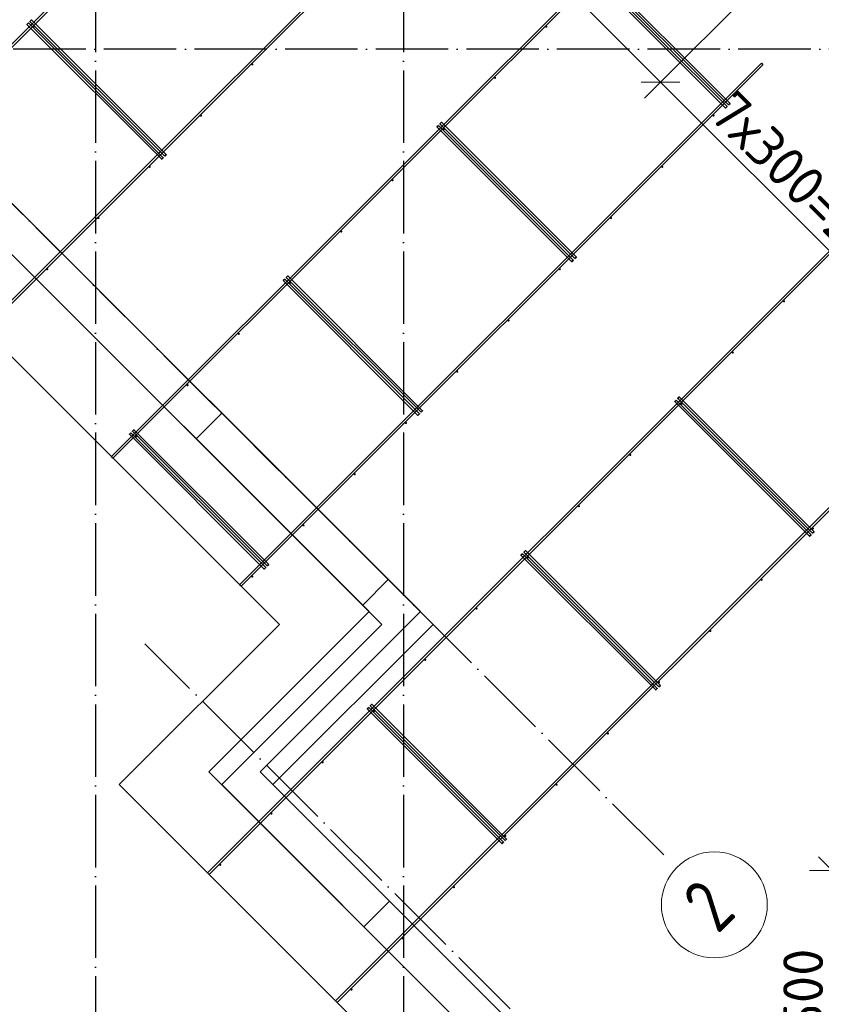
# Model space of a CAD drawing. Header units: millimetres. Extents: x -3483 to 105345, y -283423 to 72284.
# Tile 89 of 165: x 86282 to 90706, y 1425 to 6862. Entities that reach past the tile are written whole.
import ezdxf

# ---------------------------------------------------------------- set-up
doc = ezdxf.new("R2010")
doc.units = ezdxf.units.MM
doc.header["$PDMODE"] = 65
for name, pattern in [('______11', [500, 400, -50, 0, -50]), ('______2', [270, 200, -70]), ('______5', [1100, 800, -100, 100, -100])]:
    doc.linetypes.add(name, pattern=pattern)
doc.layers.add('Арм.стержн. Фиксатор', color=7, linetype='Continuous', lineweight=35, true_color=0x501e0f)
doc.layers.add('Осевая линия_ общее', color=7, linetype='______5', lineweight=13, true_color=0xa0a0a0)
for name, color, linetype, lineweight in [('Размерная линия_ общее', 7, 'Continuous', 13), ('Стена_ общее', 7, 'Continuous', 35), ('Фундамент_ общее', 7, 'Continuous', 35)]:
    doc.layers.add(name, color=color, linetype=linetype, lineweight=lineweight)
doc.styles.add('ISOCPEUR', font='ISOCPEUR')
doc.dimstyles.new('DIMSTYLE_4', dxfattribs={"dimtxt": 220, "dimasz": 250, "dimexe": 0, "dimexo": 0, "dimgap": 110, "dimtad": 2, "dimdec": 0, "dimrnd": 5, "dimzin": 12, "dimdsep": 46, "dimtxsty": 'ISOCPEUR', "dimblk1": 'ALL_ML_STRICH', "dimblk2": 'ALL_ML_STRICH', "dimsah": 1, "dimcen": 0, "dimclrd": 7, "dimclre": 256, "dimclrt": 7, "dimadec": 0, "dimazin": 0, "dimtfac": 1, "dimtdec": 0, "dimtix": 1, "dimtmove": 2, "dimatfit": 3, "dimfxl": 0, "dimtzin": 0, "dimlwd": 0, "dimlwe": -3, "dimarcsym": 0})

# ---------------------------------------------------------------- blocks, each defined once
blk = doc.blocks.new('ALL_ML_STRICH')
at = {"color": 0, "linetype": 'ByBlock', "lineweight": -2}
for p, q in [((0, -0.5), (0, 0.5)), ((-0.3, -0.3), (0.3, 0.3)), ((-1, 0), (0.5, 0))]:
    blk.add_line(p, q, dxfattribs=at)
blk = doc.blocks.new('*D650')
at = {"layer": 'DEFPOINTS', "color": 7, "linetype": 'Continuous', "lineweight": 13, "transparency": 33554687}
for p in [(91187.1, 2164), (90765.5, 664), (91234.4, 664)]:
    blk.add_point(p, dxfattribs=at)
at = {"layer": 'Размерная линия_ общее', "color": 253, "linetype": 'Continuous', "lineweight": -2, "true_color": 0xa0a0a0, "transparency": 33554687}
for p, q in [((91087.1, 2164), (90765.5, 2164)), ((91134.4, 664), (90765.5, 664))]:
    blk.add_line(p, q, dxfattribs=at)
at = {"layer": 'Размерная линия_ общее', "color": 7, "linetype": 'Continuous', "lineweight": -2, "transparency": 33554687}
blk.add_line((90765.5, 664), (90765.5, 2164), dxfattribs=at)
at = {"layer": 'Размерная линия_ общее', "color": 7, "linetype": 'Continuous', "lineweight": 13, "transparency": 33554687, "xscale": 250, "yscale": 250, "zscale": 250}
for p, rotation in [((90765.5, 2164), 90), ((90765.5, 664), 270)]:
    blk.add_blockref('ALL_ML_STRICH', p, dxfattribs=dict(at, rotation=rotation))
at = {"layer": 'Размерная линия_ общее', "color": 7, "linetype": 'Continuous', "lineweight": 13, "transparency": 33554687, "insert": (90605.5, 1447), "char_height": 220, "width": 880, "attachment_point": 5, "rotation": 90, "style": 'ISOCPEUR'}
blk.add_mtext('\\A1;{1500}', dxfattribs=at)
blk = doc.blocks.new('СЛОЖНЫЙ_ОБЪЕКТ_9')
at = {"layer": 'Осевая линия_ общее', "color": 253, "linetype": '______11', "lineweight": -3, "true_color": 0xa0a0a0, "transparency": 33554687}
for p, q in [((89836.5, 2249.7), (82291.7, 9794.5)), ((88988, 1401.1), (86972.7, 3416.4))]:
    blk.add_line(p, q, dxfattribs=at)
at = {"layer": 'Осевая линия_ общее', "color": 7, "linetype": 'Continuous', "lineweight": 13, "transparency": 33554687}
blk.add_circle((90115.3, 1974.2), 292.4, dxfattribs=at)
at = {"layer": 'Осевая линия_ общее', "color": 7, "linetype": 'Continuous', "lineweight": 13, "transparency": 33554687, "insert": (90133.4, 1807.7), "char_height": 300, "width": 326.407, "attachment_point": 7, "rotation": 45, "style": 'ISOCPEUR'}
blk.add_mtext('\\W0.78;2', dxfattribs=at)
blk = doc.blocks.new('*D860')
at = {"layer": 'DEFPOINTS', "color": 7, "linetype": 'Continuous', "lineweight": 13, "transparency": 33554687}
for p in [(88638, 7698), (88651.2, 7711.2), (90388.3, 7086.6)]:
    blk.add_point(p, dxfattribs=at)
at = {"layer": 'Размерная линия_ общее', "color": 253, "linetype": 'Continuous', "lineweight": -2, "true_color": 0xa0a0a0, "transparency": 33554687}
for p, q in [((88638, 7698), (88638, 7698)), ((90317.6, 7015.9), (89818.3, 6516.9))]:
    blk.add_line(p, q, dxfattribs=at)
at = {"layer": 'Размерная линия_ общее', "color": 7, "linetype": 'Continuous', "lineweight": -2, "transparency": 33554687}
blk.add_line((88638, 7698), (89818.3, 6516.9), dxfattribs=at)
at = {"layer": 'Размерная линия_ общее', "color": 7, "linetype": 'Continuous', "lineweight": 13, "transparency": 33554687, "xscale": 250, "yscale": 250, "zscale": 250}
for p, rotation in [((88638, 7698), 134.9818911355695), ((89818.3, 6516.9), 314.9818911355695)]:
    blk.add_blockref('ALL_ML_STRICH', p, dxfattribs=dict(at, rotation=rotation))
at = {"layer": 'Размерная линия_ общее', "color": 7, "linetype": 'Continuous', "lineweight": 13, "transparency": 33554687, "insert": (89364.6, 7197.2), "char_height": 220, "width": 880, "attachment_point": 5, "rotation": 314.9819, "style": 'ISOCPEUR'}
blk.add_mtext('\\A1;{1670}', dxfattribs=at)
blk = doc.blocks.new('*D861')
at = {"layer": 'DEFPOINTS', "color": 7, "linetype": 'Continuous', "lineweight": 13, "transparency": 33554687}
for p in [(90388.3, 7086.6), (89818.3, 6516.9), (91882.9, 5611.3)]:
    blk.add_point(p, dxfattribs=at)
at = {"layer": 'Размерная линия_ общее', "color": 253, "linetype": 'Continuous', "lineweight": -2, "true_color": 0xa0a0a0, "transparency": 33554687}
for p, q in [((90317.6, 7015.9), (89818.3, 6516.9)), ((91812.2, 5540.6), (91302.8, 5031.5))]:
    blk.add_line(p, q, dxfattribs=at)
at = {"layer": 'Размерная линия_ общее', "color": 7, "linetype": 'Continuous', "lineweight": -2, "transparency": 33554687}
blk.add_line((89818.3, 6516.9), (91302.8, 5031.5), dxfattribs=at)
at = {"layer": 'Размерная линия_ общее', "color": 7, "linetype": 'Continuous', "lineweight": 13, "transparency": 33554687, "xscale": 250, "yscale": 250, "zscale": 250}
for p, rotation in [((89818.3, 6516.9), 134.9818911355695), ((91302.8, 5031.5), 314.9818911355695)]:
    blk.add_blockref('ALL_ML_STRICH', p, dxfattribs=dict(at, rotation=rotation))
at = {"layer": 'Размерная линия_ общее', "color": 7, "linetype": 'Continuous', "lineweight": 13, "transparency": 33554687, "insert": (90230.5, 6486.4), "char_height": 220, "width": 11, "attachment_point": 1, "rotation": 314.9819, "line_spacing_factor": 0.60241, "style": 'ISOCPEUR'}
blk.add_mtext('7х300=2100', dxfattribs=at)
blk = doc.blocks.new('СЛОЖНЫЙ_ОБЪЕКТ_13')
at = {"layer": 'Стена_ общее', "color": 9, "linetype": 'Continuous', "lineweight": -3, "true_color": 0xc7c7c7, "transparency": 33554687}
for p, q in [((83451.3, 8634.8), (88422.3, 3663.9)), ((88280.9, 3522.4), (83451.3, 8352)), ((88563.7, 3522.4), (88422.3, 3663.9)), ((88280.9, 3522.4), (87538.4, 2780)), ((87679.8, 2638.6), (88563.7, 3522.4)), ((87397, 2638.6), (87538.4, 2780)), ((90285.5, -250), (87397, 2638.6)), ((87679.8, 2638.6), (90368.4, -50))]:
    blk.add_line(p, q, dxfattribs=at)
at = {"layer": 'Стена_ общее', "color": 9, "linetype": '______2', "lineweight": -3, "true_color": 0xc7c7c7, "transparency": 33554687}
for p, q in [((87397, 4689.2), (87255.6, 4547.7)), ((88174.8, 3628.5), (88316.2, 3769.9)), ((88323.3, 1995.1), (88181.9, 1853.7))]:
    blk.add_line(p, q, dxfattribs=at)

msp = doc.modelspace()

# ---------------------------------------------------------------- hatches: boundary and pattern name
at = {"layer": 'Арм.стержн. Фиксатор', "linetype": 'Continuous', "lineweight": 35, "transparency": 33554687}
for points in [[(86365.7, 6823.7), (86365.3, 6826), (86364, 6828), (86362, 6829.3), (86359.7, 6829.7), (86357.4, 6829.3), (86355.5, 6828), (86354.2, 6826), (86353.7, 6823.7), (86354.2, 6821.4), (86355.5, 6819.5), (86357.4, 6818.2), (86359.7, 6817.7), (86362, 6818.2), (86364, 6819.5), (86365.3, 6821.4)], [(89194.1, 6823.7), (89193.7, 6826), (89192.4, 6828), (89190.4, 6829.3), (89188.1, 6829.7), (89185.8, 6829.3), (89183.9, 6828), (89182.6, 6826), (89182.1, 6823.7), (89182.6, 6821.4), (89183.9, 6819.5), (89185.8, 6818.2), (89188.1, 6817.7), (89190.4, 6818.2), (89192.4, 6819.5), (89193.7, 6821.4)], [(87571.3, 6615.1), (87570.9, 6617.4), (87569.6, 6619.4), (87567.6, 6620.7), (87565.3, 6621.1), (87563, 6620.7), (87561.1, 6619.4), (87559.8, 6617.4), (87559.3, 6615.1), (87559.8, 6612.8), (87561.1, 6610.9), (87563, 6609.6), (87565.3, 6609.1), (87567.6, 6609.6), (87569.6, 6610.9), (87570.9, 6612.8)], [(88911.3, 6540.9), (88910.8, 6543.2), (88909.5, 6545.1), (88907.6, 6546.4), (88905.3, 6546.9), (88903, 6546.4), (88901.1, 6545.1), (88899.8, 6543.2), (88899.3, 6540.9), (88899.8, 6538.6), (88901.1, 6536.6), (88903, 6535.3), (88905.3, 6534.9), (88907.6, 6535.3), (88909.5, 6536.6), (88910.8, 6538.6)], [(87288.5, 6332.3), (87288, 6334.6), (87286.7, 6336.5), (87284.8, 6337.8), (87282.5, 6338.3), (87280.2, 6337.8), (87278.2, 6336.5), (87276.9, 6334.6), (87276.5, 6332.3), (87276.9, 6330), (87278.2, 6328), (87280.2, 6326.7), (87282.5, 6326.3), (87284.8, 6326.7), (87286.7, 6328), (87288, 6330)], [(90116.9, 6332.3), (90116.5, 6334.6), (90115.2, 6336.5), (90113.2, 6337.8), (90110.9, 6338.3), (90108.6, 6337.8), (90106.7, 6336.5), (90105.4, 6334.6), (90104.9, 6332.3), (90105.4, 6330), (90106.7, 6328), (90108.6, 6326.7), (90110.9, 6326.3), (90113.2, 6326.7), (90115.2, 6328), (90116.5, 6330)], [(88628.5, 6258), (88628, 6260.3), (88626.7, 6262.3), (88624.8, 6263.6), (88622.5, 6264), (88620.2, 6263.6), (88618.2, 6262.3), (88616.9, 6260.3), (88616.5, 6258), (88616.9, 6255.7), (88618.2, 6253.8), (88620.2, 6252.5), (88622.5, 6252), (88624.8, 6252.5), (88626.7, 6253.8), (88628, 6255.7)], [(87005.6, 6049.4), (87005.2, 6051.7), (87003.9, 6053.7), (87001.9, 6055), (86999.6, 6055.4), (86997.4, 6055), (86995.4, 6053.7), (86994.1, 6051.7), (86993.6, 6049.4), (86994.1, 6047.1), (86995.4, 6045.2), (86997.4, 6043.9), (86999.6, 6043.4), (87001.9, 6043.9), (87003.9, 6045.2), (87005.2, 6047.1)], [(89834.1, 6049.4), (89833.6, 6051.7), (89832.3, 6053.7), (89830.4, 6055), (89828.1, 6055.4), (89825.8, 6055), (89823.8, 6053.7), (89822.5, 6051.7), (89822.1, 6049.4), (89822.5, 6047.1), (89823.8, 6045.2), (89825.8, 6043.9), (89828.1, 6043.4), (89830.4, 6043.9), (89832.3, 6045.2), (89833.6, 6047.1)], [(88345.6, 5975.2), (88345.2, 5977.5), (88343.9, 5979.4), (88341.9, 5980.7), (88339.6, 5981.2), (88337.3, 5980.7), (88335.4, 5979.4), (88334.1, 5977.5), (88333.6, 5975.2), (88334.1, 5972.9), (88335.4, 5971), (88337.3, 5969.7), (88339.6, 5969.2), (88341.9, 5969.7), (88343.9, 5971), (88345.2, 5972.9)], [(86722.8, 5766.6), (86722.3, 5768.9), (86721, 5770.8), (86719.1, 5772.1), (86716.8, 5772.6), (86714.5, 5772.1), (86712.6, 5770.8), (86711.3, 5768.9), (86710.8, 5766.6), (86711.3, 5764.3), (86712.6, 5762.4), (86714.5, 5761.1), (86716.8, 5760.6), (86719.1, 5761.1), (86721, 5762.4), (86722.3, 5764.3)], [(89551.2, 5766.6), (89550.8, 5768.9), (89549.5, 5770.8), (89547.5, 5772.1), (89545.2, 5772.6), (89542.9, 5772.1), (89541, 5770.8), (89539.7, 5768.9), (89539.2, 5766.6), (89539.7, 5764.3), (89541, 5762.4), (89542.9, 5761.1), (89545.2, 5760.6), (89547.5, 5761.1), (89549.5, 5762.4), (89550.8, 5764.3)], [(88062.8, 5692.4), (88062.3, 5694.6), (88061, 5696.6), (88059.1, 5697.9), (88056.8, 5698.4), (88054.5, 5697.9), (88052.5, 5696.6), (88051.2, 5694.6), (88050.8, 5692.4), (88051.2, 5690.1), (88052.5, 5688.1), (88054.5, 5686.8), (88056.8, 5686.4), (88059.1, 5686.8), (88061, 5688.1), (88062.3, 5690.1)], [(86440, 5483.8), (86439.5, 5486), (86438.2, 5488), (86436.3, 5489.3), (86434, 5489.8), (86431.7, 5489.3), (86429.7, 5488), (86428.4, 5486), (86428, 5483.8), (86428.4, 5481.5), (86429.7, 5479.5), (86431.7, 5478.2), (86434, 5477.8), (86436.3, 5478.2), (86438.2, 5479.5), (86439.5, 5481.5)], [(89268.4, 5483.8), (89267.9, 5486), (89266.6, 5488), (89264.7, 5489.3), (89262.4, 5489.8), (89260.1, 5489.3), (89258.1, 5488), (89256.8, 5486), (89256.4, 5483.8), (89256.8, 5481.5), (89258.1, 5479.5), (89260.1, 5478.2), (89262.4, 5477.8), (89264.7, 5478.2), (89266.6, 5479.5), (89267.9, 5481.5)], [(87779.9, 5409.5), (87779.5, 5411.8), (87778.2, 5413.8), (87776.2, 5415.1), (87773.9, 5415.5), (87771.6, 5415.1), (87769.7, 5413.8), (87768.4, 5411.8), (87767.9, 5409.5), (87768.4, 5407.2), (87769.7, 5405.3), (87771.6, 5404), (87773.9, 5403.5), (87776.2, 5404), (87778.2, 5405.3), (87779.5, 5407.2)], [(90505.8, 5307), (90505.4, 5309.3), (90504.1, 5311.2), (90502.1, 5312.5), (90499.8, 5313), (90497.5, 5312.5), (90495.6, 5311.2), (90494.3, 5309.3), (90493.8, 5307), (90494.3, 5304.7), (90495.6, 5302.7), (90497.5, 5301.4), (90499.8, 5301), (90502.1, 5301.4), (90504.1, 5302.7), (90505.4, 5304.7)], [(88985.5, 5200.9), (88985.1, 5203.2), (88983.8, 5205.2), (88981.8, 5206.5), (88979.5, 5206.9), (88977.3, 5206.5), (88975.3, 5205.2), (88974, 5203.2), (88973.5, 5200.9), (88974, 5198.6), (88975.3, 5196.7), (88977.3, 5195.4), (88979.5, 5194.9), (88981.8, 5195.4), (88983.8, 5196.7), (88985.1, 5198.6)], [(87497.1, 5126.7), (87496.6, 5129), (87495.3, 5130.9), (87493.4, 5132.2), (87491.1, 5132.7), (87488.8, 5132.2), (87486.8, 5130.9), (87485.5, 5129), (87485.1, 5126.7), (87485.5, 5124.4), (87486.8, 5122.4), (87488.8, 5121.1), (87491.1, 5120.7), (87493.4, 5121.1), (87495.3, 5122.4), (87496.6, 5124.4)], [(90223, 5024.1), (90222.5, 5026.4), (90221.2, 5028.4), (90219.3, 5029.7), (90217, 5030.1), (90214.7, 5029.7), (90212.7, 5028.4), (90211.4, 5026.4), (90211, 5024.1), (90211.4, 5021.8), (90212.7, 5019.9), (90214.7, 5018.6), (90217, 5018.1), (90219.3, 5018.6), (90221.2, 5019.9), (90222.5, 5021.8)], [(88702.7, 4918.1), (88702.2, 4920.4), (88700.9, 4922.3), (88699, 4923.6), (88696.7, 4924.1), (88694.4, 4923.6), (88692.5, 4922.3), (88691.2, 4920.4), (88690.7, 4918.1), (88691.2, 4915.8), (88692.5, 4913.8), (88694.4, 4912.5), (88696.7, 4912.1), (88699, 4912.5), (88700.9, 4913.8), (88702.2, 4915.8)], [(87214.2, 4843.8), (87213.8, 4846.1), (87212.5, 4848.1), (87210.5, 4849.4), (87208.2, 4849.8), (87205.9, 4849.4), (87204, 4848.1), (87202.7, 4846.1), (87202.2, 4843.8), (87202.7, 4841.5), (87204, 4839.6), (87205.9, 4838.3), (87208.2, 4837.8), (87210.5, 4838.3), (87212.5, 4839.6), (87213.8, 4841.5)], [(89940.1, 4741.3), (89939.7, 4743.6), (89938.4, 4745.5), (89936.4, 4746.8), (89934.1, 4747.3), (89931.8, 4746.8), (89929.9, 4745.5), (89928.6, 4743.6), (89928.1, 4741.3), (89928.6, 4739), (89929.9, 4737), (89931.8, 4735.7), (89934.1, 4735.3), (89936.4, 4735.7), (89938.4, 4737), (89939.7, 4739)], [(88419.9, 4635.2), (88419.4, 4637.5), (88418.1, 4639.5), (88416.2, 4640.8), (88413.9, 4641.2), (88411.6, 4640.8), (88409.6, 4639.5), (88408.3, 4637.5), (88407.9, 4635.2), (88408.3, 4632.9), (88409.6, 4631), (88411.6, 4629.7), (88413.9, 4629.2), (88416.2, 4629.7), (88418.1, 4631), (88419.4, 4632.9)], [(86931.4, 4561), (86930.9, 4563.3), (86929.6, 4565.2), (86927.7, 4566.5), (86925.4, 4567), (86923.1, 4566.5), (86921.2, 4565.2), (86919.9, 4563.3), (86919.4, 4561), (86919.9, 4558.7), (86921.2, 4556.7), (86923.1, 4555.4), (86925.4, 4555), (86927.7, 4555.4), (86929.6, 4556.7), (86930.9, 4558.7)], [(89657.3, 4458.4), (89656.8, 4460.7), (89655.5, 4462.7), (89653.6, 4464), (89651.3, 4464.4), (89649, 4464), (89647.1, 4462.7), (89645.8, 4460.7), (89645.3, 4458.4), (89645.8, 4456.2), (89647.1, 4454.2), (89649, 4452.9), (89651.3, 4452.4), (89653.6, 4452.9), (89655.5, 4454.2), (89656.8, 4456.2)], [(88137, 4352.4), (88136.6, 4354.7), (88135.3, 4356.6), (88133.3, 4357.9), (88131, 4358.4), (88128.7, 4357.9), (88126.8, 4356.6), (88125.5, 4354.7), (88125, 4352.4), (88125.5, 4350.1), (88126.8, 4348.1), (88128.7, 4346.8), (88131, 4346.4), (88133.3, 4346.8), (88135.3, 4348.1), (88136.6, 4350.1)], [(89374.5, 4175.6), (89374, 4177.9), (89372.7, 4179.8), (89370.8, 4181.1), (89368.5, 4181.6), (89366.2, 4181.1), (89364.2, 4179.8), (89362.9, 4177.9), (89362.5, 4175.6), (89362.9, 4173.3), (89364.2, 4171.4), (89366.2, 4170.1), (89368.5, 4169.6), (89370.8, 4170.1), (89372.7, 4171.4), (89374, 4173.3)], [(87854.2, 4069.5), (87853.7, 4071.8), (87852.4, 4073.8), (87850.5, 4075.1), (87848.2, 4075.5), (87845.9, 4075.1), (87843.9, 4073.8), (87842.6, 4071.8), (87842.2, 4069.5), (87842.6, 4067.2), (87843.9, 4065.3), (87845.9, 4064), (87848.2, 4063.5), (87850.5, 4064), (87852.4, 4065.3), (87853.7, 4067.2)], [(90664.9, 4051.9), (90664.5, 4054.2), (90663.2, 4056.1), (90661.2, 4057.4), (90658.9, 4057.9), (90656.6, 4057.4), (90654.7, 4056.1), (90653.4, 4054.2), (90652.9, 4051.9), (90653.4, 4049.6), (90654.7, 4047.6), (90656.6, 4046.3), (90658.9, 4045.9), (90661.2, 4046.3), (90663.2, 4047.6), (90664.5, 4049.6)], [(89091.6, 3892.8), (89091.2, 3895.1), (89089.9, 3897), (89087.9, 3898.3), (89085.6, 3898.8), (89083.3, 3898.3), (89081.4, 3897), (89080.1, 3895.1), (89079.6, 3892.8), (89080.1, 3890.5), (89081.4, 3888.5), (89083.3, 3887.2), (89085.6, 3886.8), (89087.9, 3887.2), (89089.9, 3888.5), (89091.2, 3890.5)], [(87571.3, 3786.7), (87570.9, 3789), (87569.6, 3790.9), (87567.6, 3792.2), (87565.3, 3792.7), (87563, 3792.2), (87561.1, 3790.9), (87559.8, 3789), (87559.3, 3786.7), (87559.8, 3784.4), (87561.1, 3782.5), (87563, 3781.2), (87565.3, 3780.7), (87567.6, 3781.2), (87569.6, 3782.5), (87570.9, 3784.4)], [(90382.1, 3769), (90381.6, 3771.3), (90380.3, 3773.3), (90378.4, 3774.6), (90376.1, 3775), (90373.8, 3774.6), (90371.8, 3773.3), (90370.5, 3771.3), (90370.1, 3769), (90370.5, 3766.7), (90371.8, 3764.8), (90373.8, 3763.5), (90376.1, 3763), (90378.4, 3763.5), (90380.3, 3764.8), (90381.6, 3766.7)], [(88808.8, 3609.9), (88808.3, 3612.2), (88807, 3614.2), (88805.1, 3615.5), (88802.8, 3615.9), (88800.5, 3615.5), (88798.5, 3614.2), (88797.2, 3612.2), (88796.8, 3609.9), (88797.2, 3607.6), (88798.5, 3605.7), (88800.5, 3604.4), (88802.8, 3603.9), (88805.1, 3604.4), (88807, 3605.7), (88808.3, 3607.6)], [(90099.2, 3486.2), (90098.8, 3488.5), (90097.5, 3490.4), (90095.5, 3491.7), (90093.2, 3492.2), (90090.9, 3491.7), (90089, 3490.4), (90087.7, 3488.5), (90087.2, 3486.2), (90087.7, 3483.9), (90089, 3481.9), (90090.9, 3480.6), (90093.2, 3480.2), (90095.5, 3480.6), (90097.5, 3481.9), (90098.8, 3483.9)], [(88525.9, 3327.1), (88525.5, 3329.4), (88524.2, 3331.3), (88522.2, 3332.6), (88519.9, 3333.1), (88517.6, 3332.6), (88515.7, 3331.3), (88514.4, 3329.4), (88513.9, 3327.1), (88514.4, 3324.8), (88515.7, 3322.8), (88517.6, 3321.5), (88519.9, 3321.1), (88522.2, 3321.5), (88524.2, 3322.8), (88525.5, 3324.8)], [(89816.4, 3203.3), (89815.9, 3205.6), (89814.6, 3207.6), (89812.7, 3208.9), (89810.4, 3209.3), (89808.1, 3208.9), (89806.2, 3207.6), (89804.9, 3205.6), (89804.4, 3203.3), (89804.9, 3201), (89806.2, 3199.1), (89808.1, 3197.8), (89810.4, 3197.3), (89812.7, 3197.8), (89814.6, 3199.1), (89815.9, 3201)], [(88243.1, 3044.2), (88242.6, 3046.5), (88241.3, 3048.5), (88239.4, 3049.8), (88237.1, 3050.2), (88234.8, 3049.8), (88232.8, 3048.5), (88231.5, 3046.5), (88231.1, 3044.2), (88231.5, 3041.9), (88232.8, 3040), (88234.8, 3038.7), (88237.1, 3038.2), (88239.4, 3038.7), (88241.3, 3040), (88242.6, 3041.9)], [(89533.6, 2920.5), (89533.1, 2922.8), (89531.8, 2924.7), (89529.9, 2926), (89527.6, 2926.5), (89525.3, 2926), (89523.3, 2924.7), (89522, 2922.8), (89521.6, 2920.5), (89522, 2918.2), (89523.3, 2916.2), (89525.3, 2914.9), (89527.6, 2914.5), (89529.9, 2914.9), (89531.8, 2916.2), (89533.1, 2918.2)], [(87960.2, 2761.4), (87959.8, 2763.7), (87958.5, 2765.6), (87956.5, 2766.9), (87954.2, 2767.4), (87951.9, 2766.9), (87950, 2765.6), (87948.7, 2763.7), (87948.2, 2761.4), (87948.7, 2759.1), (87950, 2757.2), (87951.9, 2755.8), (87954.2, 2755.4), (87956.5, 2755.8), (87958.5, 2757.2), (87959.8, 2759.1)], [(89250.7, 2637.6), (89250.3, 2639.9), (89249, 2641.9), (89247, 2643.2), (89244.7, 2643.6), (89242.4, 2643.2), (89240.5, 2641.9), (89239.2, 2639.9), (89238.7, 2637.6), (89239.2, 2635.4), (89240.5, 2633.4), (89242.4, 2632.1), (89244.7, 2631.6), (89247, 2632.1), (89249, 2633.4), (89250.3, 2635.4)], [(87677.4, 2478.6), (87676.9, 2480.8), (87675.6, 2482.8), (87673.7, 2484.1), (87671.4, 2484.6), (87669.1, 2484.1), (87667.2, 2482.8), (87665.9, 2480.8), (87665.4, 2478.6), (87665.9, 2476.3), (87667.2, 2474.3), (87669.1, 2473), (87671.4, 2472.6), (87673.7, 2473), (87675.6, 2474.3), (87676.9, 2476.3)], [(88967.9, 2354.8), (88967.4, 2357.1), (88966.1, 2359), (88964.2, 2360.3), (88961.9, 2360.8), (88959.6, 2360.3), (88957.6, 2359), (88956.3, 2357.1), (88955.9, 2354.8), (88956.3, 2352.5), (88957.6, 2350.6), (88959.6, 2349.3), (88961.9, 2348.8), (88964.2, 2349.3), (88966.1, 2350.6), (88967.4, 2352.5)], [(87394.6, 2195.7), (87394.1, 2198), (87392.8, 2200), (87390.9, 2201.3), (87388.6, 2201.7), (87386.3, 2201.3), (87384.3, 2200), (87383, 2198), (87382.6, 2195.7), (87383, 2193.4), (87384.3, 2191.5), (87386.3, 2190.2), (87388.6, 2189.7), (87390.9, 2190.2), (87392.8, 2191.5), (87394.1, 2193.4)], [(88685, 2072), (88684.6, 2074.3), (88683.3, 2076.2), (88681.3, 2077.5), (88679, 2078), (88676.7, 2077.5), (88674.8, 2076.2), (88673.5, 2074.3), (88673, 2072), (88673.5, 2069.7), (88674.8, 2067.7), (88676.7, 2066.4), (88679, 2066), (88681.3, 2066.4), (88683.3, 2067.7), (88684.6, 2069.7)], [(88402.2, 1789.1), (88401.7, 1791.4), (88400.4, 1793.4), (88398.5, 1794.7), (88396.2, 1795.1), (88393.9, 1794.7), (88391.9, 1793.4), (88390.6, 1791.4), (88390.2, 1789.1), (88390.6, 1786.8), (88391.9, 1784.9), (88393.9, 1783.6), (88396.2, 1783.1), (88398.5, 1783.6), (88400.4, 1784.9), (88401.7, 1786.8)], [(88119.3, 1506.3), (88118.9, 1508.6), (88117.6, 1510.5), (88115.6, 1511.8), (88113.3, 1512.3), (88111, 1511.8), (88109.1, 1510.5), (88107.8, 1508.6), (88107.3, 1506.3), (88107.8, 1504), (88109.1, 1502), (88111, 1500.7), (88113.3, 1500.3), (88115.6, 1500.7), (88117.6, 1502), (88118.9, 1504)]]:
    msp.add_hatch(color=34, dxfattribs=at).paths.add_polyline_path(points)

# ---------------------------------------------------------------- linework, layer by layer
at = {"layer": 'Арм.стержн. Фиксатор', "color": 34, "linetype": 'Continuous', "lineweight": 35, "transparency": 33554687}
for points in [[(85374.1, 5863.5), (99332.4, 19821.8), (99340.9, 19813.3), (85382.6, 5855.1), (85374.1, 5863.5)], [(85374.1, 5863.5), (99332.4, 19821.8), (99340.9, 19813.3), (85382.6, 5855.1), (85374.1, 5863.5)], [(86081.2, 5156.4), (100039.5, 19114.7), (100048, 19106.2), (86089.7, 5147.9), (86081.2, 5156.4)], [(86081.2, 5156.4), (100039.5, 19114.7), (100048, 19106.2), (86089.7, 5147.9), (86081.2, 5156.4)], [(89441.6, 7126.5), (90185.5, 6382.6), (90177, 6374.1), (89433.1, 7118.1), (89441.6, 7126.5)], [(90193.8, 6391.3), (89449.9, 7135.2), (89458.4, 7143.7), (90202.3, 6399.8), (90193.8, 6391.3)], [(87082.6, 6108.4), (86338.6, 6852.4), (86347.1, 6860.8), (87091, 6116.9), (87082.6, 6108.4)], [(86330.3, 6843.7), (87074.2, 6099.8), (87065.8, 6091.3), (86321.8, 6835.2), (86330.3, 6843.7)], [(88593.1, 6278), (89337, 5534.1), (89328.5, 5525.6), (88584.6, 6269.5), (88593.1, 6278)], [(89345.3, 5542.7), (88601.4, 6286.7), (88609.9, 6295.2), (89353.8, 5551.2), (89345.3, 5542.7)], [(88496.8, 4694.2), (87752.9, 5438.1), (87761.3, 5446.6), (88505.3, 4702.7), (88496.8, 4694.2)], [(87744.5, 5429.5), (88488.5, 4685.6), (88480, 4677.1), (87736.1, 5421), (87744.5, 5429.5)], [(89905.2, 4761.7), (90649.1, 4017.8), (90640.6, 4009.3), (89896.7, 4753.2), (89905.2, 4761.7)], [(90657.4, 4026.4), (89913.5, 4770.3), (89922, 4778.8), (90665.9, 4034.9), (90657.4, 4026.4)], [(86896, 4581), (87639.9, 3837), (87631.4, 3828.6), (86887.5, 4572.5), (86896, 4581)], [(87648.2, 3845.7), (86904.3, 4589.6), (86912.8, 4598.1), (87656.7, 3854.2), (87648.2, 3845.7)], [(89808.9, 3177.9), (89064.9, 3921.8), (89073.4, 3930.3), (89817.4, 3186.4), (89808.9, 3177.9)], [(89056.6, 3913.1), (89800.6, 3169.2), (89792.1, 3160.7), (89048.1, 3904.7), (89056.6, 3913.1)], [(88208.1, 3064.6), (88952, 2320.7), (88943.5, 2312.2), (88199.6, 3056.1), (88208.1, 3064.6)], [(88960.3, 2329.4), (88216.4, 3073.3), (88224.9, 3081.8), (88968.8, 2337.8), (88960.3, 2329.4)]]:
    msp.add_lwpolyline(points, dxfattribs=at)
at = {"layer": 'Арм.стержн. Фиксатор', "color": 34, "linetype": 'Continuous', "lineweight": 25, "transparency": 33554687}
for points in [[(86788.3, 4449.3), (89712.1, 7373.2), (89720.6, 7364.7), (86796.8, 4440.8), (86788.3, 4449.3)], [(86788.3, 4449.3), (89712.1, 7373.2), (89720.6, 7364.7), (86796.8, 4440.8), (86788.3, 4449.3)], [(87495.4, 3742.2), (90374.7, 6621.6), (90383.2, 6613.1), (87503.9, 3733.7), (87495.4, 3742.2)], [(87495.4, 3742.2), (90374.7, 6621.6), (90383.2, 6613.1), (87503.9, 3733.7), (87495.4, 3742.2)], [(87318.6, 2151.2), (91037.3, 5870), (91045.8, 5861.5), (87327.1, 2142.7), (87318.6, 2151.2)], [(87318.6, 2151.2), (91037.3, 5870), (91045.8, 5861.5), (87327.1, 2142.7), (87318.6, 2151.2)], [(88025.7, 1444.1), (91699.9, 5118.3), (91708.4, 5109.9), (88034.2, 1435.6), (88025.7, 1444.1)], [(88025.7, 1444.1), (91699.9, 5118.3), (91708.4, 5109.9), (88034.2, 1435.6), (88025.7, 1444.1)]]:
    msp.add_lwpolyline(points, dxfattribs=at)
at = {"layer": 'Осевая линия_ общее', "color": 253, "linetype": '______11', "lineweight": -3, "true_color": 0xa0a0a0, "transparency": 33554687}
for p, q in [((86700, 46590), (86700, -2827.9)), ((88400, 46590), (88400, -2827.9)), ((105150, 6700), (77142.2, 6700))]:
    msp.add_line(p, q, dxfattribs=at)
at = {"layer": 'Стена_ общее', "color": 7, "linetype": 'Continuous', "lineweight": 25, "transparency": 33554687}
for p, q in [((83451.3, 8634.8), (88493, 3593.2)), ((83451.3, 8634.8), (88493, 3593.2)), ((88210.2, 3593.2), (83451.3, 8352)), ((88210.2, 3593.2), (83451.3, 8352)), ((87326.3, 2709.3), (88210.2, 3593.2)), ((87326.3, 2709.3), (88210.2, 3593.2)), ((88493, 3593.2), (88351.6, 3451.7)), ((88493, 3593.2), (88351.6, 3451.7)), ((88351.6, 3451.7), (87609.1, 2709.3)), ((88351.6, 3451.7), (87609.1, 2709.3)), ((87467.7, 2567.8), (87326.3, 2709.3)), ((87467.7, 2567.8), (87326.3, 2709.3)), ((87609.1, 2709.3), (90368.4, -50)), ((87609.1, 2709.3), (90368.4, -50)), ((90285.5, -250), (87467.7, 2567.8)), ((90285.5, -250), (87467.7, 2567.8))]:
    msp.add_line(p, q, dxfattribs=at)
at = {"layer": 'Фундамент_ общее', "color": 7, "lineweight": 25, "transparency": 33554687}
for p, q in [((87715.2, 3522.4), (83451.3, 7786.3)), ((86831.3, 2638.6), (87715.2, 3522.4)), ((90119.9, -650), (86831.3, 2638.6))]:
    msp.add_line(p, q, dxfattribs=at)
at = {"layer": 'Фундамент_ общее', "color": 7, "linetype": 'Continuous', "lineweight": 25, "transparency": 33554687}
for p, q in [((87715.2, 3522.4), (83451.3, 7786.3)), ((86831.3, 2638.6), (87715.2, 3522.4)), ((90119.9, -650), (86831.3, 2638.6))]:
    msp.add_line(p, q, dxfattribs=at)

# ---------------------------------------------------------------- block references
at = {"layer": 'Осевая линия_ общее', "color": 253, "linetype": '______11', "lineweight": -3, "true_color": 0xa0a0a0, "transparency": 33554687}
msp.add_blockref('СЛОЖНЫЙ_ОБЪЕКТ_9', (0, 0), dxfattribs=at)
at = {"layer": 'Стена_ общее', "color": 9, "linetype": 'Continuous', "lineweight": -3, "true_color": 0xc7c7c7, "transparency": 33554687}
msp.add_blockref('СЛОЖНЫЙ_ОБЪЕКТ_13', (0, 0), dxfattribs=at)

# ---------------------------------------------------------------- dimensions: what is measured, and where the dimension line sits
at = {"layer": 'Размерная линия_ общее', "color": 7, "linetype": 'Continuous', "lineweight": 13, "transparency": 33554687}
for base, p1, p2, angle, picture, middle in [((89818.3, 6516.9), (88638, 7698), (90317.6, 7015.9), 314.9819, '*D860', (89364.6, 7197.2)), ((90765.5, 2164), (91134.4, 664), (91087.1, 2164), 90, '*D650', (90605.5, 1447))]:
    dim = msp.add_linear_dim(base=base, p1=p1, p2=p2, angle=angle, dimstyle='DIMSTYLE_4', override={"dimpost": '<>', "dimclrd": 7, "dimclre": 253, "dimclrt": 7, "dimlwd": 0, "dimlwe": 65533}, dxfattribs=at)
    dim.commit()
    dim.dimension.update_dxf_attribs({"geometry": picture, "text_midpoint": middle, "dimtype": 160})
dim = msp.add_linear_dim(base=(91302.8, 5031.5), p1=(90317.6, 7015.9), p2=(91812.2, 5540.6), angle=314.9819, text='7х300=2100', dimstyle='DIMSTYLE_4', override={"dimpost": '<>', "dimclrd": 7, "dimclre": 253, "dimclrt": 7, "dimlwd": 0, "dimlwe": 65533}, dxfattribs=at)
dim.commit()
dim.dimension.update_dxf_attribs({"geometry": '*D861', "text_midpoint": (90638.3, 5851.9), "dimtype": 160})

doc.saveas('drawing.dxf')
